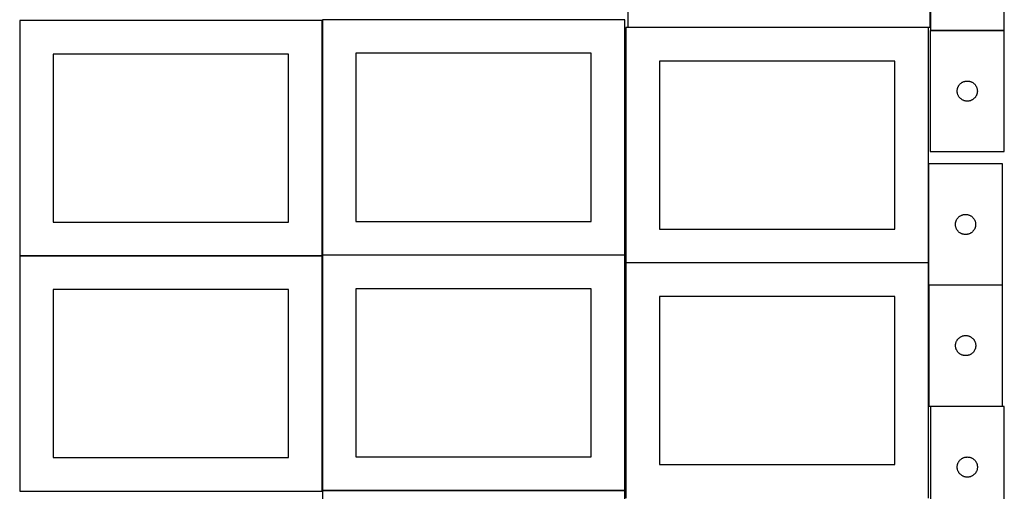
# Model space of a CAD drawing. Header units: millimetres. Extents: x 7 to 1493, y 7 to 2993.
# Tile 5 of 14: x 7 to 1471, y 1061 to 1763. Entities that reach past the tile are written whole.
import ezdxf

# ---------------------------------------------------------------- set-up
doc = ezdxf.new("R2010")
doc.units = ezdxf.units.MM
doc.layers.add('COMMON', color=5, linetype='CONTINUOUS', true_color=0x0000ff)
doc.layers.add('CUT', color=7, linetype='CONTINUOUS', true_color=0x000000)

msp = doc.modelspace()

# ---------------------------------------------------------------- linework, layer by layer
at = {"layer": 'COMMON'}
for p, q in [((1360.963785, 1926.630118), (1360.963785, 1751.366428)), ((456.624736, 1412.623824), (456.624736, 1761.299045)), ((1358.249577, 1751.266428), (910.863785, 1751.266428)), ((1471.002049, 1746.530118), (1361.063786, 1746.530118)), ((1358.349577, 1547.995424), (1358.349577, 1401.166427)), ((456.524735, 1411.199045), (6.524735, 1411.199045)), ((456.624736, 1062.423823), (456.624736, 1411.099044)), ((906.724736, 1412.523824), (456.724736, 1412.523824)), ((1358.249577, 1401.066427), (908.249577, 1401.066427)), ((1358.349577, 1400.966426), (1358.349577, 1367.995424)), ((6.524735, 1060.999043), (456.524735, 1060.999043)), ((456.724736, 1062.323822), (906.724736, 1062.323822))]:
    msp.add_line(p, q, dxfattribs=at)
at = {"layer": 'CUT'}
for p, q in [((910.863785, 2101.366428), (910.863785, 1751.366428)), ((1360.863785, 1751.366428), (1360.863785, 2101.366428)), ((1361.063786, 1926.630118), (1361.063786, 1746.630118)), ((1471.063786, 1746.630118), (1471.063786, 1926.630118)), ((456.524735, 1761.299045), (6.524735, 1761.299045)), ((6.524735, 1761.299045), (6.524735, 1411.299045)), ((456.524735, 1411.299045), (456.524735, 1761.299045)), ((906.724736, 1762.623824), (456.724736, 1762.623824)), ((456.724736, 1762.623824), (456.724736, 1412.623824)), ((906.724736, 1412.623824), (906.724736, 1762.623824)), ((1358.249577, 1751.166427), (908.249577, 1751.166427)), ((908.249577, 1751.166427), (908.249577, 1401.166427)), ((910.863785, 1751.366428), (1360.863785, 1751.366428)), ((1358.249577, 1401.166427), (1358.249577, 1751.166427)), ((1471.002049, 1746.430117), (1361.002049, 1746.430117)), ((1361.002049, 1746.430117), (1361.002049, 1566.430117)), ((1361.063786, 1746.630118), (1471.063786, 1746.630118)), ((1471.002049, 1566.430117), (1471.002049, 1746.430117)), ((406.524735, 1711.299045), (56.524735, 1711.299045)), ((56.524735, 1711.299045), (56.524735, 1461.299045)), ((406.524735, 1461.299045), (406.524735, 1711.299045)), ((856.724736, 1712.623824), (506.724736, 1712.623824)), ((506.724736, 1712.623824), (506.724736, 1462.623824)), ((856.724736, 1462.623824), (856.724736, 1712.623824)), ((1308.249577, 1701.166427), (958.249577, 1701.166427)), ((958.249577, 1701.166427), (958.249577, 1451.166427)), ((1308.249577, 1451.166427), (1308.249577, 1701.166427)), ((1408.613828, 1669.484395), (1409.295642, 1669.847423)), ((1409.295642, 1669.847423), (1409.99524, 1670.17487)), ((1409.99524, 1670.17487), (1410.710768, 1670.465869)), ((1410.710768, 1670.465869), (1411.440326, 1670.719647)), ((1411.440326, 1670.719647), (1412.181982, 1670.935533)), ((1412.181982, 1670.935533), (1412.933768, 1671.112952)), ((1412.933768, 1671.112952), (1413.69369, 1671.251435)), ((1413.69369, 1671.251435), (1414.459734, 1671.350615)), ((1414.459734, 1671.350615), (1415.229868, 1671.410228)), ((1415.229868, 1671.410228), (1416.002049, 1671.430117)), ((1416.002049, 1671.430117), (1416.77423, 1671.410228)), ((1416.77423, 1671.410228), (1417.544364, 1671.350615)), ((1417.544364, 1671.350615), (1418.310407, 1671.251435)), ((1418.310407, 1671.251435), (1419.07033, 1671.112952)), ((1419.07033, 1671.112952), (1419.822116, 1670.935533)), ((1419.822116, 1670.935533), (1420.563771, 1670.719647)), ((1420.563771, 1670.719647), (1421.29333, 1670.465869)), ((1421.29333, 1670.465869), (1422.008857, 1670.17487)), ((1422.008857, 1670.17487), (1422.708456, 1669.847423)), ((1422.708456, 1669.847423), (1423.39027, 1669.484395)), ((1401.007022, 1656.816335), (1401.046786, 1657.587749)), ((1401.007022, 1656.043898), (1401.007022, 1656.816335)), ((1401.046786, 1655.272485), (1401.007022, 1656.043898)), ((1401.046786, 1657.587749), (1401.126209, 1658.356092)), ((1401.126209, 1654.504141), (1401.046786, 1655.272485)), ((1401.126209, 1658.356092), (1401.24508, 1659.119328)), ((1401.24508, 1659.119328), (1401.403083, 1659.875433)), ((1401.403083, 1659.875433), (1401.599801, 1660.622401)), ((1401.599801, 1660.622401), (1401.83471, 1661.358252)), ((1401.83471, 1661.358252), (1402.107189, 1662.081035)), ((1402.107189, 1662.081035), (1402.416515, 1662.788833)), ((1402.416515, 1662.788833), (1402.761867, 1663.479768)), ((1402.761867, 1663.479768), (1403.142329, 1664.152009)), ((1403.142329, 1664.152009), (1403.556894, 1664.803773)), ((1403.556894, 1664.803773), (1404.00446, 1665.433331)), ((1404.00446, 1665.433331), (1404.483842, 1666.039014)), ((1404.483842, 1666.039014), (1404.993768, 1666.619217)), ((1404.993768, 1666.619217), (1405.532887, 1667.1724)), ((1405.532887, 1667.1724), (1406.099767, 1667.697096)), ((1406.099767, 1667.697096), (1406.692907, 1668.191914)), ((1406.692907, 1668.191914), (1407.310732, 1668.655542)), ((1407.310732, 1668.655542), (1407.951606, 1669.08675)), ((1407.951606, 1669.08675), (1408.613828, 1669.484395)), ((1423.39027, 1669.484395), (1424.052492, 1669.08675)), ((1424.052492, 1669.08675), (1424.693365, 1668.655542)), ((1424.693365, 1668.655542), (1425.311191, 1668.191914)), ((1425.311191, 1668.191914), (1425.904331, 1667.697096)), ((1425.904331, 1667.697096), (1426.471211, 1667.1724)), ((1426.471211, 1667.1724), (1427.010329, 1666.619217)), ((1427.010329, 1666.619217), (1427.520256, 1666.039014)), ((1427.520256, 1666.039014), (1427.999638, 1665.433331)), ((1427.999638, 1665.433331), (1428.447204, 1664.803773)), ((1428.447204, 1664.803773), (1428.861768, 1664.152009)), ((1428.861768, 1664.152009), (1429.242231, 1663.479768)), ((1429.242231, 1663.479768), (1429.587583, 1662.788833)), ((1429.587583, 1662.788833), (1429.896908, 1662.081035)), ((1429.896908, 1662.081035), (1430.169387, 1661.358252)), ((1430.169387, 1661.358252), (1430.404297, 1660.622401)), ((1430.404297, 1660.622401), (1430.601014, 1659.875433)), ((1430.601014, 1659.875433), (1430.759018, 1659.119328)), ((1430.759018, 1659.119328), (1430.877889, 1658.356092)), ((1430.877889, 1658.356092), (1430.957312, 1657.587749)), ((1430.957312, 1655.272485), (1430.877889, 1654.504141)), ((1430.957312, 1657.587749), (1430.997076, 1656.816335)), ((1430.997076, 1656.043898), (1430.957312, 1655.272485)), ((1430.997076, 1656.816335), (1430.997076, 1656.043898)), ((1401.24508, 1653.740905), (1401.126209, 1654.504141)), ((1401.403083, 1652.984801), (1401.24508, 1653.740905)), ((1401.599801, 1652.237832), (1401.403083, 1652.984801)), ((1401.83471, 1651.501981), (1401.599801, 1652.237832)), ((1402.107189, 1650.779198), (1401.83471, 1651.501981)), ((1402.416515, 1650.071401), (1402.107189, 1650.779198)), ((1402.761867, 1649.380466), (1402.416515, 1650.071401)), ((1403.142329, 1648.708225), (1402.761867, 1649.380466)), ((1403.556894, 1648.056461), (1403.142329, 1648.708225)), ((1404.00446, 1647.426903), (1403.556894, 1648.056461)), ((1404.483842, 1646.821219), (1404.00446, 1647.426903)), ((1404.993768, 1646.241017), (1404.483842, 1646.821219)), ((1405.532887, 1645.687834), (1404.993768, 1646.241017)), ((1406.099767, 1645.163138), (1405.532887, 1645.687834)), ((1406.692907, 1644.66832), (1406.099767, 1645.163138)), ((1407.310732, 1644.204692), (1406.692907, 1644.66832)), ((1407.951606, 1643.773483), (1407.310732, 1644.204692)), ((1408.613828, 1643.375838), (1407.951606, 1643.773483)), ((1409.295642, 1643.012811), (1408.613828, 1643.375838)), ((1409.99524, 1642.685363), (1409.295642, 1643.012811)), ((1410.710768, 1642.394364), (1409.99524, 1642.685363)), ((1411.440326, 1642.140586), (1410.710768, 1642.394364)), ((1412.181982, 1641.924701), (1411.440326, 1642.140586)), ((1412.933768, 1641.747281), (1412.181982, 1641.924701)), ((1413.69369, 1641.608798), (1412.933768, 1641.747281)), ((1414.459734, 1641.509619), (1413.69369, 1641.608798)), ((1415.229868, 1641.450005), (1414.459734, 1641.509619)), ((1416.002049, 1641.430117), (1415.229868, 1641.450005)), ((1416.77423, 1641.450005), (1416.002049, 1641.430117)), ((1417.544364, 1641.509619), (1416.77423, 1641.450005)), ((1418.310407, 1641.608798), (1417.544364, 1641.509619)), ((1419.07033, 1641.747281), (1418.310407, 1641.608798)), ((1419.822116, 1641.924701), (1419.07033, 1641.747281)), ((1420.563771, 1642.140586), (1419.822116, 1641.924701)), ((1421.29333, 1642.394364), (1420.563771, 1642.140586)), ((1422.008857, 1642.685363), (1421.29333, 1642.394364)), ((1422.708456, 1643.012811), (1422.008857, 1642.685363)), ((1423.39027, 1643.375838), (1422.708456, 1643.012811)), ((1424.052492, 1643.773483), (1423.39027, 1643.375838)), ((1424.693365, 1644.204692), (1424.052492, 1643.773483)), ((1425.311191, 1644.66832), (1424.693365, 1644.204692)), ((1425.904331, 1645.163138), (1425.311191, 1644.66832)), ((1426.471211, 1645.687834), (1425.904331, 1645.163138)), ((1427.010329, 1646.241017), (1426.471211, 1645.687834)), ((1427.520256, 1646.821219), (1427.010329, 1646.241017)), ((1427.999638, 1647.426903), (1427.520256, 1646.821219)), ((1428.447204, 1648.056461), (1427.999638, 1647.426903)), ((1428.861768, 1648.708225), (1428.447204, 1648.056461)), ((1429.242231, 1649.380466), (1428.861768, 1648.708225)), ((1429.587583, 1650.071401), (1429.242231, 1649.380466)), ((1429.896908, 1650.779198), (1429.587583, 1650.071401)), ((1430.169387, 1651.501981), (1429.896908, 1650.779198)), ((1430.404297, 1652.237832), (1430.169387, 1651.501981)), ((1430.601014, 1652.984801), (1430.404297, 1652.237832)), ((1430.759018, 1653.740905), (1430.601014, 1652.984801)), ((1430.877889, 1654.504141), (1430.759018, 1653.740905)), ((1361.002049, 1566.430117), (1471.002049, 1566.430117)), ((1468.449578, 1547.995424), (1358.449578, 1547.995424)), ((1358.449578, 1547.995424), (1358.449578, 1367.995424)), ((1468.449578, 1367.995424), (1468.449578, 1547.995424)), ((1399.864044, 1464.35414), (1400.209396, 1465.045075)), ((1400.209396, 1465.045075), (1400.589858, 1465.717316)), ((1400.589858, 1465.717316), (1401.004423, 1466.36908)), ((1401.004423, 1466.36908), (1401.451989, 1466.998639)), ((1401.451989, 1466.998639), (1401.931371, 1467.604322)), ((1401.931371, 1467.604322), (1402.441297, 1468.184524)), ((1402.441297, 1468.184524), (1402.980416, 1468.737707)), ((1402.980416, 1468.737707), (1403.547296, 1469.262403)), ((1403.547296, 1469.262403), (1404.140436, 1469.757221)), ((1404.140436, 1469.757221), (1404.758261, 1470.220849)), ((1404.758261, 1470.220849), (1405.399135, 1470.652058)), ((1405.399135, 1470.652058), (1406.061357, 1471.049703)), ((1406.061357, 1471.049703), (1406.743171, 1471.412731)), ((1406.743171, 1471.412731), (1407.442769, 1471.740178)), ((1407.442769, 1471.740178), (1408.158297, 1472.031177)), ((1408.158297, 1472.031177), (1408.887855, 1472.284955)), ((1408.887855, 1472.284955), (1409.629511, 1472.50084)), ((1409.629511, 1472.50084), (1410.381297, 1472.67826)), ((1410.381297, 1472.67826), (1411.141219, 1472.816743)), ((1411.141219, 1472.816743), (1411.907263, 1472.915922)), ((1411.907263, 1472.915922), (1412.677397, 1472.975536)), ((1412.677397, 1472.975536), (1413.449578, 1472.995424)), ((1413.449578, 1472.995424), (1414.221759, 1472.975536)), ((1414.221759, 1472.975536), (1414.991893, 1472.915922)), ((1414.991893, 1472.915922), (1415.757937, 1472.816743)), ((1415.757937, 1472.816743), (1416.517859, 1472.67826)), ((1416.517859, 1472.67826), (1417.269645, 1472.50084)), ((1417.269645, 1472.50084), (1418.0113, 1472.284955)), ((1418.0113, 1472.284955), (1418.740859, 1472.031177)), ((1418.740859, 1472.031177), (1419.456386, 1471.740178)), ((1419.456386, 1471.740178), (1420.155985, 1471.412731)), ((1420.155985, 1471.412731), (1420.837799, 1471.049703)), ((1420.837799, 1471.049703), (1421.500021, 1470.652058)), ((1421.500021, 1470.652058), (1422.140894, 1470.220849)), ((1422.140894, 1470.220849), (1422.75872, 1469.757221)), ((1422.75872, 1469.757221), (1423.35186, 1469.262403)), ((1423.35186, 1469.262403), (1423.91874, 1468.737707)), ((1423.91874, 1468.737707), (1424.457858, 1468.184524)), ((1424.457858, 1468.184524), (1424.967785, 1467.604322)), ((1424.967785, 1467.604322), (1425.447167, 1466.998639)), ((1425.447167, 1466.998639), (1425.894733, 1466.36908)), ((1425.894733, 1466.36908), (1426.309297, 1465.717316)), ((1426.309297, 1465.717316), (1426.68976, 1465.045075)), ((1426.68976, 1465.045075), (1427.035112, 1464.35414)), ((56.524735, 1461.299045), (406.524735, 1461.299045)), ((506.724736, 1462.623824), (856.724736, 1462.623824)), ((958.249577, 1451.166427), (1308.249577, 1451.166427)), ((1398.454551, 1458.381643), (1398.494315, 1459.153056)), ((1398.454551, 1457.609206), (1398.454551, 1458.381643)), ((1398.494315, 1456.837792), (1398.454551, 1457.609206)), ((1398.494315, 1459.153056), (1398.573738, 1459.9214)), ((1398.573738, 1456.069449), (1398.494315, 1456.837792)), ((1398.573738, 1459.9214), (1398.692609, 1460.684636)), ((1398.692609, 1455.306213), (1398.573738, 1456.069449)), ((1398.692609, 1460.684636), (1398.850612, 1461.44074)), ((1398.850612, 1454.550108), (1398.692609, 1455.306213)), ((1398.850612, 1461.44074), (1399.04733, 1462.187709)), ((1399.04733, 1453.80314), (1398.850612, 1454.550108)), ((1399.04733, 1462.187709), (1399.282239, 1462.92356)), ((1399.282239, 1453.067289), (1399.04733, 1453.80314)), ((1399.282239, 1462.92356), (1399.554718, 1463.646343)), ((1399.554718, 1452.344506), (1399.282239, 1453.067289)), ((1399.554718, 1463.646343), (1399.864044, 1464.35414)), ((1399.864044, 1451.636708), (1399.554718, 1452.344506)), ((1400.209396, 1450.945773), (1399.864044, 1451.636708)), ((1400.589858, 1450.273532), (1400.209396, 1450.945773)), ((1401.004423, 1449.621769), (1400.589858, 1450.273532)), ((1426.309297, 1450.273532), (1425.894733, 1449.621769)), ((1426.68976, 1450.945773), (1426.309297, 1450.273532)), ((1427.035112, 1451.636708), (1426.68976, 1450.945773)), ((1427.035112, 1464.35414), (1427.344437, 1463.646343)), ((1427.344437, 1452.344506), (1427.035112, 1451.636708)), ((1427.344437, 1463.646343), (1427.616916, 1462.92356)), ((1427.616916, 1453.067289), (1427.344437, 1452.344506)), ((1427.616916, 1462.92356), (1427.851826, 1462.187709)), ((1427.851826, 1453.80314), (1427.616916, 1453.067289)), ((1427.851826, 1462.187709), (1428.048544, 1461.44074)), ((1428.048544, 1454.550108), (1427.851826, 1453.80314)), ((1428.048544, 1461.44074), (1428.206547, 1460.684636)), ((1428.206547, 1455.306213), (1428.048544, 1454.550108)), ((1428.206547, 1460.684636), (1428.325418, 1459.9214)), ((1428.325418, 1456.069449), (1428.206547, 1455.306213)), ((1428.325418, 1459.9214), (1428.404841, 1459.153056)), ((1428.404841, 1456.837792), (1428.325418, 1456.069449)), ((1428.404841, 1459.153056), (1428.444605, 1458.381643)), ((1428.444605, 1457.609206), (1428.404841, 1456.837792)), ((1428.444605, 1458.381643), (1428.444605, 1457.609206)), ((1401.451989, 1448.99221), (1401.004423, 1449.621769)), ((1401.931371, 1448.386527), (1401.451989, 1448.99221)), ((1402.441297, 1447.806324), (1401.931371, 1448.386527)), ((1402.980416, 1447.253142), (1402.441297, 1447.806324)), ((1403.547296, 1446.728445), (1402.980416, 1447.253142)), ((1404.140436, 1446.233627), (1403.547296, 1446.728445)), ((1404.758261, 1445.769999), (1404.140436, 1446.233627)), ((1405.399135, 1445.338791), (1404.758261, 1445.769999)), ((1406.061357, 1444.941146), (1405.399135, 1445.338791)), ((1406.743171, 1444.578118), (1406.061357, 1444.941146)), ((1407.442769, 1444.250671), (1406.743171, 1444.578118)), ((1408.158297, 1443.959672), (1407.442769, 1444.250671)), ((1408.887855, 1443.705894), (1408.158297, 1443.959672)), ((1409.629511, 1443.490008), (1408.887855, 1443.705894)), ((1410.381297, 1443.312589), (1409.629511, 1443.490008)), ((1411.141219, 1443.174106), (1410.381297, 1443.312589)), ((1411.907263, 1443.074926), (1411.141219, 1443.174106)), ((1412.677397, 1443.015313), (1411.907263, 1443.074926)), ((1413.449578, 1442.995424), (1412.677397, 1443.015313)), ((1414.221759, 1443.015313), (1413.449578, 1442.995424)), ((1414.991893, 1443.074926), (1414.221759, 1443.015313)), ((1415.757937, 1443.174106), (1414.991893, 1443.074926)), ((1416.517859, 1443.312589), (1415.757937, 1443.174106)), ((1417.269645, 1443.490008), (1416.517859, 1443.312589)), ((1418.0113, 1443.705894), (1417.269645, 1443.490008)), ((1418.740859, 1443.959672), (1418.0113, 1443.705894)), ((1419.456386, 1444.250671), (1418.740859, 1443.959672)), ((1420.155985, 1444.578118), (1419.456386, 1444.250671)), ((1420.837799, 1444.941146), (1420.155985, 1444.578118)), ((1421.500021, 1445.338791), (1420.837799, 1444.941146)), ((1422.140894, 1445.769999), (1421.500021, 1445.338791)), ((1422.75872, 1446.233627), (1422.140894, 1445.769999)), ((1423.35186, 1446.728445), (1422.75872, 1446.233627)), ((1423.91874, 1447.253142), (1423.35186, 1446.728445)), ((1424.457858, 1447.806324), (1423.91874, 1447.253142)), ((1424.967785, 1448.386527), (1424.457858, 1447.806324)), ((1425.447167, 1448.99221), (1424.967785, 1448.386527)), ((1425.894733, 1449.621769), (1425.447167, 1448.99221)), ((6.524735, 1411.299045), (456.524735, 1411.299045)), ((456.524735, 1411.099044), (6.524735, 1411.099044)), ((6.524735, 1411.099044), (6.524735, 1061.099044)), ((456.524735, 1061.099044), (456.524735, 1411.099044)), ((456.724736, 1412.623824), (906.724736, 1412.623824)), ((906.724736, 1412.423823), (456.724736, 1412.423823)), ((456.724736, 1412.423823), (456.724736, 1062.423823)), ((906.724736, 1062.423823), (906.724736, 1412.423823)), ((908.249577, 1401.166427), (1358.249577, 1401.166427)), ((1358.249577, 1400.966426), (908.249577, 1400.966426)), ((908.249577, 1400.966426), (908.249577, 1050.966426)), ((1358.249577, 1050.966426), (1358.249577, 1400.966426)), ((856.724736, 1362.423823), (506.724736, 1362.423823)), ((506.724736, 1362.423823), (506.724736, 1112.423823)), ((856.724736, 1112.423823), (856.724736, 1362.423823)), ((1358.449578, 1367.995424), (1468.449578, 1367.995424)), ((1468.590794, 1367.777041), (1358.590794, 1367.777041)), ((1358.590794, 1367.777041), (1358.590794, 1187.777041)), ((1468.590794, 1187.777041), (1468.590794, 1367.777041)), ((406.524735, 1361.099044), (56.524735, 1361.099044)), ((56.524735, 1361.099044), (56.524735, 1111.099044)), ((406.524735, 1111.099044), (406.524735, 1361.099044)), ((1308.249577, 1350.966426), (958.249577, 1350.966426)), ((958.249577, 1350.966426), (958.249577, 1100.966426)), ((1308.249577, 1100.966426), (1308.249577, 1350.966426)), ((1403.121632, 1288.519323), (1403.688512, 1289.04402)), ((1403.688512, 1289.04402), (1404.281652, 1289.538838)), ((1404.281652, 1289.538838), (1404.899477, 1290.002466)), ((1404.899477, 1290.002466), (1405.540351, 1290.433674)), ((1405.540351, 1290.433674), (1406.202573, 1290.831319)), ((1406.202573, 1290.831319), (1406.884387, 1291.194347)), ((1406.884387, 1291.194347), (1407.583985, 1291.521794)), ((1407.583985, 1291.521794), (1408.299513, 1291.812793)), ((1408.299513, 1291.812793), (1409.029071, 1292.066571)), ((1409.029071, 1292.066571), (1409.770727, 1292.282456)), ((1409.770727, 1292.282456), (1410.522513, 1292.459876)), ((1410.522513, 1292.459876), (1411.282435, 1292.598359)), ((1411.282435, 1292.598359), (1412.048479, 1292.697539)), ((1412.048479, 1292.697539), (1412.818613, 1292.757152)), ((1412.818613, 1292.757152), (1413.590794, 1292.777041)), ((1413.590794, 1292.777041), (1414.362975, 1292.757152)), ((1414.362975, 1292.757152), (1415.133109, 1292.697539)), ((1415.133109, 1292.697539), (1415.899153, 1292.598359)), ((1415.899153, 1292.598359), (1416.659075, 1292.459876)), ((1416.659075, 1292.459876), (1417.410861, 1292.282456)), ((1417.410861, 1292.282456), (1418.152516, 1292.066571)), ((1418.152516, 1292.066571), (1418.882075, 1291.812793)), ((1418.882075, 1291.812793), (1419.597603, 1291.521794)), ((1419.597603, 1291.521794), (1420.297201, 1291.194347)), ((1420.297201, 1291.194347), (1420.979015, 1290.831319)), ((1420.979015, 1290.831319), (1421.641237, 1290.433674)), ((1421.641237, 1290.433674), (1422.28211, 1290.002466)), ((1422.28211, 1290.002466), (1422.899936, 1289.538838)), ((1422.899936, 1289.538838), (1423.493076, 1289.04402)), ((1423.493076, 1289.04402), (1424.059956, 1288.519323)), ((1398.595767, 1278.163259), (1398.635531, 1278.934672)), ((1398.595767, 1277.390822), (1398.595767, 1278.163259)), ((1398.635531, 1276.619409), (1398.595767, 1277.390822)), ((1398.635531, 1278.934672), (1398.714954, 1279.703016)), ((1398.714954, 1275.851065), (1398.635531, 1276.619409)), ((1398.714954, 1279.703016), (1398.833825, 1280.466252)), ((1398.833825, 1275.087829), (1398.714954, 1275.851065)), ((1398.833825, 1280.466252), (1398.991828, 1281.222357)), ((1398.991828, 1274.331724), (1398.833825, 1275.087829)), ((1398.991828, 1281.222357), (1399.188546, 1281.969325)), ((1399.188546, 1273.584756), (1398.991828, 1274.331724)), ((1399.188546, 1281.969325), (1399.423456, 1282.705176)), ((1399.423456, 1282.705176), (1399.695934, 1283.427959)), ((1399.695934, 1283.427959), (1400.00526, 1284.135756)), ((1400.00526, 1284.135756), (1400.350612, 1284.826692)), ((1400.350612, 1284.826692), (1400.731075, 1285.498933)), ((1400.731075, 1285.498933), (1401.145639, 1286.150696)), ((1401.145639, 1286.150696), (1401.593205, 1286.780255)), ((1401.593205, 1286.780255), (1402.072587, 1287.385938)), ((1402.072587, 1287.385938), (1402.582513, 1287.966141)), ((1402.582513, 1287.966141), (1403.121632, 1288.519323)), ((1424.059956, 1288.519323), (1424.599074, 1287.966141)), ((1424.599074, 1287.966141), (1425.109001, 1287.385938)), ((1425.109001, 1287.385938), (1425.588383, 1286.780255)), ((1425.588383, 1286.780255), (1426.035949, 1286.150696)), ((1426.035949, 1286.150696), (1426.450513, 1285.498933)), ((1426.450513, 1285.498933), (1426.830976, 1284.826692)), ((1426.830976, 1284.826692), (1427.176328, 1284.135756)), ((1427.176328, 1284.135756), (1427.485653, 1283.427959)), ((1427.485653, 1283.427959), (1427.758132, 1282.705176)), ((1427.758132, 1282.705176), (1427.993042, 1281.969325)), ((1427.993042, 1281.969325), (1428.18976, 1281.222357)), ((1428.18976, 1274.331724), (1427.993042, 1273.584756)), ((1428.18976, 1281.222357), (1428.347763, 1280.466252)), ((1428.347763, 1275.087829), (1428.18976, 1274.331724)), ((1428.347763, 1280.466252), (1428.466634, 1279.703016)), ((1428.466634, 1275.851065), (1428.347763, 1275.087829)), ((1428.466634, 1279.703016), (1428.546057, 1278.934672)), ((1428.546057, 1276.619409), (1428.466634, 1275.851065)), ((1428.546057, 1278.934672), (1428.585821, 1278.163259)), ((1428.585821, 1277.390822), (1428.546057, 1276.619409)), ((1428.585821, 1278.163259), (1428.585821, 1277.390822)), ((1399.423456, 1272.848905), (1399.188546, 1273.584756)), ((1399.695934, 1272.126122), (1399.423456, 1272.848905)), ((1400.00526, 1271.418325), (1399.695934, 1272.126122)), ((1400.350612, 1270.727389), (1400.00526, 1271.418325)), ((1400.731075, 1270.055149), (1400.350612, 1270.727389)), ((1401.145639, 1269.403385), (1400.731075, 1270.055149)), ((1401.593205, 1268.773826), (1401.145639, 1269.403385)), ((1402.072587, 1268.168143), (1401.593205, 1268.773826)), ((1402.582513, 1267.58794), (1402.072587, 1268.168143)), ((1403.121632, 1267.034758), (1402.582513, 1267.58794)), ((1403.688512, 1266.510062), (1403.121632, 1267.034758)), ((1404.281652, 1266.015243), (1403.688512, 1266.510062)), ((1404.899477, 1265.551615), (1404.281652, 1266.015243)), ((1405.540351, 1265.120407), (1404.899477, 1265.551615)), ((1406.202573, 1264.722762), (1405.540351, 1265.120407)), ((1406.884387, 1264.359734), (1406.202573, 1264.722762)), ((1407.583985, 1264.032287), (1406.884387, 1264.359734)), ((1408.299513, 1263.741288), (1407.583985, 1264.032287)), ((1409.029071, 1263.48751), (1408.299513, 1263.741288)), ((1409.770727, 1263.271625), (1409.029071, 1263.48751)), ((1410.522513, 1263.094205), (1409.770727, 1263.271625)), ((1411.282435, 1262.955722), (1410.522513, 1263.094205)), ((1412.048479, 1262.856542), (1411.282435, 1262.955722)), ((1412.818613, 1262.796929), (1412.048479, 1262.856542)), ((1413.590794, 1262.777041), (1412.818613, 1262.796929)), ((1414.362975, 1262.796929), (1413.590794, 1262.777041)), ((1415.133109, 1262.856542), (1414.362975, 1262.796929)), ((1415.899153, 1262.955722), (1415.133109, 1262.856542)), ((1416.659075, 1263.094205), (1415.899153, 1262.955722)), ((1417.410861, 1263.271625), (1416.659075, 1263.094205)), ((1418.152516, 1263.48751), (1417.410861, 1263.271625)), ((1418.882075, 1263.741288), (1418.152516, 1263.48751)), ((1419.597603, 1264.032287), (1418.882075, 1263.741288)), ((1420.297201, 1264.359734), (1419.597603, 1264.032287)), ((1420.979015, 1264.722762), (1420.297201, 1264.359734)), ((1421.641237, 1265.120407), (1420.979015, 1264.722762)), ((1422.28211, 1265.551615), (1421.641237, 1265.120407)), ((1422.899936, 1266.015243), (1422.28211, 1265.551615)), ((1423.493076, 1266.510062), (1422.899936, 1266.015243)), ((1424.059956, 1267.034758), (1423.493076, 1266.510062)), ((1424.599074, 1267.58794), (1424.059956, 1267.034758)), ((1425.109001, 1268.168143), (1424.599074, 1267.58794)), ((1425.588383, 1268.773826), (1425.109001, 1268.168143)), ((1426.035949, 1269.403385), (1425.588383, 1268.773826)), ((1426.450513, 1270.055149), (1426.035949, 1269.403385)), ((1426.830976, 1270.727389), (1426.450513, 1270.055149)), ((1427.176328, 1271.418325), (1426.830976, 1270.727389)), ((1427.485653, 1272.126122), (1427.176328, 1271.418325)), ((1427.758132, 1272.848905), (1427.485653, 1272.126122)), ((1427.993042, 1273.584756), (1427.758132, 1272.848905)), ((1358.590794, 1187.777041), (1468.590794, 1187.777041)), ((1361.085108, 1187.022208), (1361.085108, 1007.022208)), ((1471.085108, 1187.022208), (1361.085108, 1187.022208)), ((1471.085108, 1007.022208), (1471.085108, 1187.022208)), ((56.524735, 1111.099044), (406.524735, 1111.099044)), ((506.724736, 1112.423823), (856.724736, 1112.423823)), ((958.249577, 1100.966426), (1308.249577, 1100.966426)), ((1401.129845, 1098.17984), (1401.209268, 1098.948183)), ((1401.209268, 1098.948183), (1401.328139, 1099.711419)), ((1401.328139, 1099.711419), (1401.486142, 1100.467524)), ((1401.486142, 1100.467524), (1401.68286, 1101.214492)), ((1401.68286, 1101.214492), (1401.91777, 1101.950343)), ((1401.91777, 1101.950343), (1402.190248, 1102.673126)), ((1402.190248, 1102.673126), (1402.499574, 1103.380923)), ((1402.499574, 1103.380923), (1402.844926, 1104.071859)), ((1402.844926, 1104.071859), (1403.225389, 1104.7441)), ((1403.225389, 1104.7441), (1403.639953, 1105.395863)), ((1403.639953, 1105.395863), (1404.087519, 1106.025422)), ((1404.087519, 1106.025422), (1404.566901, 1106.631105)), ((1404.566901, 1106.631105), (1405.076827, 1107.211308)), ((1405.076827, 1107.211308), (1405.615946, 1107.76449)), ((1405.615946, 1107.76449), (1406.182826, 1108.289187)), ((1406.182826, 1108.289187), (1406.775966, 1108.784005)), ((1406.775966, 1108.784005), (1407.393791, 1109.247633)), ((1407.393791, 1109.247633), (1408.034665, 1109.678841)), ((1408.034665, 1109.678841), (1408.696887, 1110.076486)), ((1408.696887, 1110.076486), (1409.378701, 1110.439514)), ((1409.378701, 1110.439514), (1410.078299, 1110.766961)), ((1410.078299, 1110.766961), (1410.793827, 1111.05796)), ((1410.793827, 1111.05796), (1411.523385, 1111.311738)), ((1411.523385, 1111.311738), (1412.265041, 1111.527623)), ((1412.265041, 1111.527623), (1413.016827, 1111.705043)), ((1413.016827, 1111.705043), (1413.776749, 1111.843526)), ((1413.776749, 1111.843526), (1414.542793, 1111.942706)), ((1414.542793, 1111.942706), (1415.312927, 1112.002319)), ((1415.312927, 1112.002319), (1416.085108, 1112.022208)), ((1416.085108, 1112.022208), (1416.857289, 1112.002319)), ((1416.857289, 1112.002319), (1417.627423, 1111.942706)), ((1417.627423, 1111.942706), (1418.393467, 1111.843526)), ((1418.393467, 1111.843526), (1419.153389, 1111.705043)), ((1419.153389, 1111.705043), (1419.905175, 1111.527623)), ((1419.905175, 1111.527623), (1420.64683, 1111.311738)), ((1420.64683, 1111.311738), (1421.376389, 1111.05796)), ((1421.376389, 1111.05796), (1422.091917, 1110.766961)), ((1422.091917, 1110.766961), (1422.791515, 1110.439514)), ((1422.791515, 1110.439514), (1423.473329, 1110.076486)), ((1423.473329, 1110.076486), (1424.135551, 1109.678841)), ((1424.135551, 1109.678841), (1424.776424, 1109.247633)), ((1424.776424, 1109.247633), (1425.39425, 1108.784005)), ((1425.39425, 1108.784005), (1425.98739, 1108.289187)), ((1425.98739, 1108.289187), (1426.55427, 1107.76449)), ((1426.55427, 1107.76449), (1427.093388, 1107.211308)), ((1427.093388, 1107.211308), (1427.603315, 1106.631105)), ((1427.603315, 1106.631105), (1428.082697, 1106.025422)), ((1428.082697, 1106.025422), (1428.530263, 1105.395863)), ((1428.530263, 1105.395863), (1428.944827, 1104.7441)), ((1428.944827, 1104.7441), (1429.32529, 1104.071859)), ((1429.32529, 1104.071859), (1429.670642, 1103.380923)), ((1429.670642, 1103.380923), (1429.979967, 1102.673126)), ((1429.979967, 1102.673126), (1430.252446, 1101.950343)), ((1430.252446, 1101.950343), (1430.487356, 1101.214492)), ((1430.487356, 1101.214492), (1430.684074, 1100.467524)), ((1430.684074, 1100.467524), (1430.842077, 1099.711419)), ((1430.842077, 1099.711419), (1430.960948, 1098.948183)), ((1430.960948, 1098.948183), (1431.040371, 1098.17984)), ((1401.090081, 1097.408426), (1401.129845, 1098.17984)), ((1401.090081, 1096.635989), (1401.090081, 1097.408426)), ((1401.129845, 1095.864576), (1401.090081, 1096.635989)), ((1401.209268, 1095.096232), (1401.129845, 1095.864576)), ((1401.328139, 1094.332996), (1401.209268, 1095.096232)), ((1401.486142, 1093.576891), (1401.328139, 1094.332996)), ((1401.68286, 1092.829923), (1401.486142, 1093.576891)), ((1401.91777, 1092.094072), (1401.68286, 1092.829923)), ((1402.190248, 1091.371289), (1401.91777, 1092.094072)), ((1402.499574, 1090.663492), (1402.190248, 1091.371289)), ((1402.844926, 1089.972556), (1402.499574, 1090.663492)), ((1403.225389, 1089.300316), (1402.844926, 1089.972556)), ((1403.639953, 1088.648552), (1403.225389, 1089.300316)), ((1404.087519, 1088.018993), (1403.639953, 1088.648552)), ((1404.566901, 1087.41331), (1404.087519, 1088.018993)), ((1405.076827, 1086.833107), (1404.566901, 1087.41331)), ((1405.615946, 1086.279925), (1405.076827, 1086.833107)), ((1406.182826, 1085.755229), (1405.615946, 1086.279925)), ((1406.775966, 1085.26041), (1406.182826, 1085.755229)), ((1407.393791, 1084.796783), (1406.775966, 1085.26041)), ((1408.034665, 1084.365574), (1407.393791, 1084.796783)), ((1408.696887, 1083.967929), (1408.034665, 1084.365574)), ((1409.378701, 1083.604901), (1408.696887, 1083.967929)), ((1423.473329, 1083.967929), (1422.791515, 1083.604901)), ((1424.135551, 1084.365574), (1423.473329, 1083.967929)), ((1424.776424, 1084.796783), (1424.135551, 1084.365574)), ((1425.39425, 1085.26041), (1424.776424, 1084.796783)), ((1425.98739, 1085.755229), (1425.39425, 1085.26041)), ((1426.55427, 1086.279925), (1425.98739, 1085.755229)), ((1427.093388, 1086.833107), (1426.55427, 1086.279925)), ((1427.603315, 1087.41331), (1427.093388, 1086.833107)), ((1428.082697, 1088.018993), (1427.603315, 1087.41331)), ((1428.530263, 1088.648552), (1428.082697, 1088.018993)), ((1428.944827, 1089.300316), (1428.530263, 1088.648552)), ((1429.32529, 1089.972556), (1428.944827, 1089.300316)), ((1429.670642, 1090.663492), (1429.32529, 1089.972556)), ((1429.979967, 1091.371289), (1429.670642, 1090.663492)), ((1430.252446, 1092.094072), (1429.979967, 1091.371289)), ((1430.487356, 1092.829923), (1430.252446, 1092.094072)), ((1430.684074, 1093.576891), (1430.487356, 1092.829923)), ((1430.842077, 1094.332996), (1430.684074, 1093.576891)), ((1430.960948, 1095.096232), (1430.842077, 1094.332996)), ((1431.040371, 1095.864576), (1430.960948, 1095.096232)), ((1431.040371, 1098.17984), (1431.080135, 1097.408426)), ((1431.080135, 1096.635989), (1431.040371, 1095.864576)), ((1431.080135, 1097.408426), (1431.080135, 1096.635989)), ((1410.078299, 1083.277454), (1409.378701, 1083.604901)), ((1410.793827, 1082.986455), (1410.078299, 1083.277454)), ((1411.523385, 1082.732677), (1410.793827, 1082.986455)), ((1412.265041, 1082.516792), (1411.523385, 1082.732677)), ((1413.016827, 1082.339372), (1412.265041, 1082.516792)), ((1413.776749, 1082.200889), (1413.016827, 1082.339372)), ((1414.542793, 1082.101709), (1413.776749, 1082.200889)), ((1415.312927, 1082.042096), (1414.542793, 1082.101709)), ((1416.085108, 1082.022208), (1415.312927, 1082.042096)), ((1416.857289, 1082.042096), (1416.085108, 1082.022208)), ((1417.627423, 1082.101709), (1416.857289, 1082.042096)), ((1418.393467, 1082.200889), (1417.627423, 1082.101709)), ((1419.153389, 1082.339372), (1418.393467, 1082.200889)), ((1419.905175, 1082.516792), (1419.153389, 1082.339372)), ((1420.64683, 1082.732677), (1419.905175, 1082.516792)), ((1421.376389, 1082.986455), (1420.64683, 1082.732677)), ((1422.091917, 1083.277454), (1421.376389, 1082.986455)), ((1422.791515, 1083.604901), (1422.091917, 1083.277454)), ((6.524735, 1061.099044), (456.524735, 1061.099044)), ((456.724736, 1062.423823), (906.724736, 1062.423823)), ((906.724736, 1062.223822), (456.724736, 1062.223822)), ((456.724736, 1062.223822), (456.724736, 712.223822)), ((906.724736, 712.223822), (906.724736, 1062.223822))]:
    msp.add_line(p, q, dxfattribs=at)

doc.saveas('drawing.dxf')
